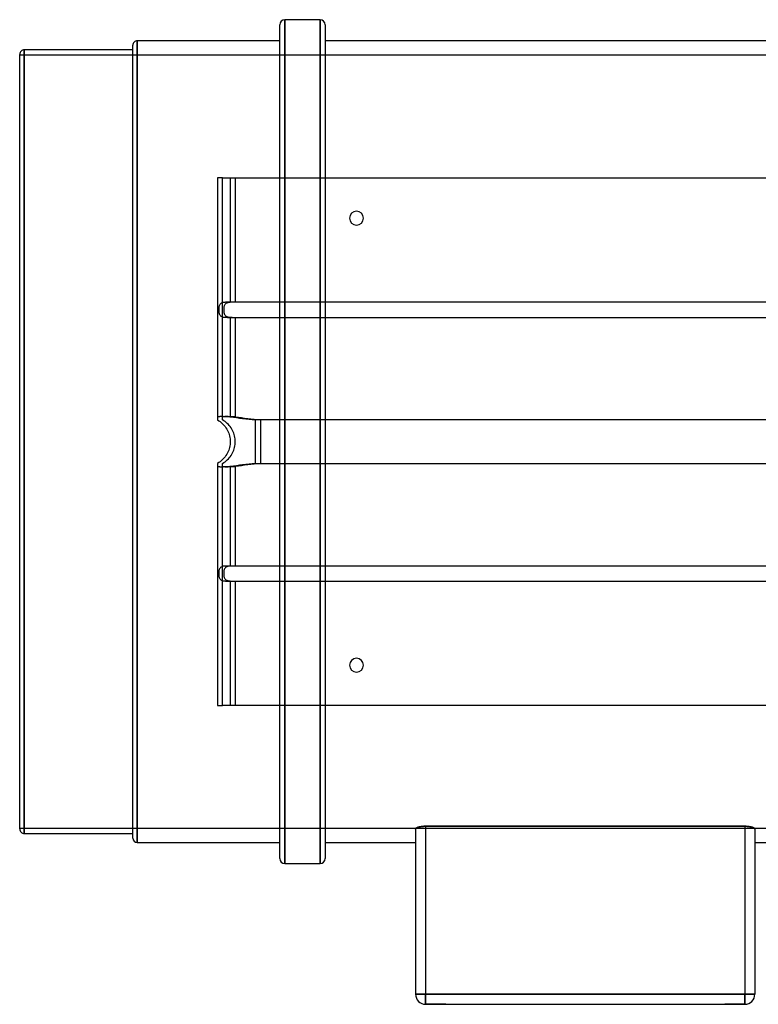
# Model space of a CAD drawing. Header units: millimetres. Extents: x -225 to 225, y -224 to 168.
# Tile 1 of 3: x -225 to 69, y -224 to 168. Entities that reach past the tile are written whole.
import ezdxf

# ---------------------------------------------------------------- set-up
doc = ezdxf.new("R2010")
doc.units = ezdxf.units.MM
doc.layers.add('HIDDEN', color=7, linetype='Continuous')
doc.layers.add('THICK', color=7, linetype='Continuous')

msp = doc.modelspace()

# ---------------------------------------------------------------- linework, layer by layer
at = {"layer": 'HIDDEN'}
for p, q in [((-119.5, 168), (-119.5, 0)), ((-105.5, 168), (-105.5, 0)), ((-178.2, 0), (-178.2, 159.6)), ((-225, 154), (225, 154)), ((-223.2, 0), (-223.2, 156)), ((-144.25, 105), (-146.25, 105)), ((-146.25, 105), (-146.25, 8.66)), ((-146.25, 105), (-146.25, 105)), ((-144.25, 8.66), (-144.25, 105)), ((-144.25, 105), (-139.25, 105)), ((-144.25, 105), (-144.25, 105)), ((-141.25, 105), (-141.25, 55.5)), ((-139.25, 105), (-139.25, 55.5)), ((-139.25, 105), (139.25, 105)), ((-144.98, 54.99), (-145.14, 54.85)), ((-144.81, 55.1), (-144.98, 54.99)), ((-144.63, 55.19), (-144.81, 55.1)), ((-144.45, 55.27), (-144.63, 55.19)), ((-144.25, 55.33), (-144.45, 55.27)), ((-144.03, 55.38), (-144.25, 55.33)), ((-143.81, 55.42), (-144.03, 55.38)), ((-143.58, 55.44), (-143.81, 55.42)), ((-143.33, 55.47), (-143.58, 55.44)), ((-143.09, 55.48), (-143.33, 55.47)), ((-142.98, 54.99), (-143.14, 54.85)), ((-142.83, 55.49), (-143.09, 55.48)), ((-142.81, 55.1), (-142.98, 54.99)), ((-142.57, 55.49), (-142.83, 55.49)), ((-142.63, 55.19), (-142.81, 55.1)), ((-142.45, 55.27), (-142.63, 55.19)), ((-142.31, 55.5), (-142.57, 55.49)), ((-142.25, 55.33), (-142.45, 55.27)), ((-142.04, 55.5), (-142.31, 55.5)), ((-142.03, 55.38), (-142.25, 55.33)), ((-141.77, 55.5), (-142.04, 55.5)), ((-141.81, 55.42), (-142.03, 55.38)), ((-141.58, 55.44), (-141.81, 55.42)), ((-141.51, 55.5), (-141.77, 55.5)), ((-141.33, 55.47), (-141.58, 55.44)), ((-141.25, 55.5), (-141.51, 55.5)), ((-141.09, 55.48), (-141.33, 55.47)), ((141.25, 55.5), (-141.25, 55.5)), ((-140.83, 55.49), (-141.09, 55.48)), ((-140.57, 55.49), (-140.83, 55.49)), ((-140.31, 55.5), (-140.57, 55.49)), ((-140.04, 55.5), (-140.31, 55.5)), ((-139.77, 55.5), (-140.04, 55.5)), ((-139.51, 55.5), (-139.77, 55.5)), ((-139.25, 55.5), (-139.51, 55.5)), ((139.25, 55.5), (-139.25, 55.5)), ((-145.82, 52.89), (-145.83, 52.63)), ((-145.83, 52.63), (-145.83, 52.37)), ((-145.83, 52.37), (-145.82, 52.11)), ((-145.8, 53.16), (-145.82, 52.89)), ((-145.82, 52.11), (-145.8, 51.85)), ((-145.77, 53.42), (-145.8, 53.16)), ((-145.8, 51.85), (-145.77, 51.59)), ((-145.72, 53.67), (-145.77, 53.42)), ((-145.77, 51.59), (-145.72, 51.34)), ((-145.66, 53.91), (-145.72, 53.67)), ((-145.72, 51.34), (-145.66, 51.1)), ((-145.59, 54.14), (-145.66, 53.91)), ((-145.66, 51.1), (-145.59, 50.87)), ((-145.5, 54.34), (-145.59, 54.14)), ((-145.4, 54.53), (-145.5, 54.34)), ((-145.28, 54.7), (-145.4, 54.53)), ((-145.14, 54.85), (-145.28, 54.7)), ((-143.82, 52.89), (-143.83, 52.63)), ((-143.83, 52.63), (-143.83, 52.37)), ((-143.83, 52.37), (-143.82, 52.11)), ((-143.8, 53.16), (-143.82, 52.89)), ((-143.82, 52.11), (-143.8, 51.85)), ((-143.77, 53.42), (-143.8, 53.16)), ((-143.8, 51.85), (-143.77, 51.59)), ((-143.72, 53.67), (-143.77, 53.42)), ((-143.77, 51.59), (-143.72, 51.34)), ((-143.66, 53.91), (-143.72, 53.67)), ((-143.72, 51.34), (-143.66, 51.1)), ((-143.59, 54.14), (-143.66, 53.91)), ((-143.66, 51.1), (-143.59, 50.87)), ((-143.5, 54.34), (-143.59, 54.14)), ((-143.4, 54.53), (-143.5, 54.34)), ((-143.28, 54.7), (-143.4, 54.53)), ((-143.14, 54.85), (-143.28, 54.7)), ((-145.59, 50.87), (-145.51, 50.67)), ((-145.51, 50.67), (-145.4, 50.48)), ((-145.4, 50.48), (-145.29, 50.31)), ((-145.29, 50.31), (-145.15, 50.16)), ((-145.15, 50.16), (-145, 50.02)), ((-145, 50.02), (-144.82, 49.9)), ((-144.82, 49.9), (-144.64, 49.81)), ((-144.64, 49.81), (-144.45, 49.73)), ((-144.45, 49.73), (-144.25, 49.67)), ((-144.25, 49.67), (-144.04, 49.62)), ((-144.04, 49.62), (-143.82, 49.59)), ((-143.82, 49.59), (-143.58, 49.56)), ((-143.59, 50.87), (-143.51, 50.67)), ((-143.58, 49.56), (-143.34, 49.54)), ((-143.51, 50.67), (-143.4, 50.48)), ((-143.4, 50.48), (-143.29, 50.31)), ((-143.34, 49.54), (-143.09, 49.52)), ((-143.29, 50.31), (-143.15, 50.16)), ((-143.15, 50.16), (-143, 50.02)), ((-143.09, 49.52), (-142.83, 49.51)), ((-143, 50.02), (-142.82, 49.9)), ((-142.83, 49.51), (-142.57, 49.51)), ((-142.82, 49.9), (-142.64, 49.81)), ((-142.64, 49.81), (-142.45, 49.73)), ((-142.57, 49.51), (-142.31, 49.5)), ((-142.45, 49.73), (-142.25, 49.67)), ((-142.31, 49.5), (-142.04, 49.5)), ((-142.25, 49.67), (-142.04, 49.62)), ((-142.04, 49.62), (-141.82, 49.59)), ((-142.04, 49.5), (-141.78, 49.5)), ((-141.82, 49.59), (-141.58, 49.56)), ((-141.78, 49.5), (-141.51, 49.5)), ((-141.58, 49.56), (-141.34, 49.54)), ((-141.51, 49.5), (-141.25, 49.5)), ((-141.34, 49.54), (-141.09, 49.52)), ((-141.25, 49.5), (141.25, 49.5)), ((-141.25, 49.5), (-141.25, 9.8)), ((-141.09, 49.52), (-140.83, 49.51)), ((-140.83, 49.51), (-140.57, 49.51)), ((-140.57, 49.51), (-140.31, 49.5)), ((-140.31, 49.5), (-140.04, 49.5)), ((-140.04, 49.5), (-139.78, 49.5)), ((-139.78, 49.5), (-139.51, 49.5)), ((-139.51, 49.5), (-139.25, 49.5)), ((-139.25, 49.5), (139.25, 49.5)), ((-139.25, 49.5), (-139.25, 9.8)), ((-146.24, 9.83), (-146.25, 9.8)), ((-146.25, 8.66), (-145.75, 8.35)), ((-146.25, 8.66), (-146.25, 8.66)), ((-146.23, 9.85), (-146.24, 9.83)), ((-146.2, 9.87), (-146.23, 9.85)), ((-146.17, 9.88), (-146.2, 9.87)), ((-146.12, 9.9), (-146.17, 9.88)), ((-146.07, 9.91), (-146.12, 9.9)), ((-146.01, 9.92), (-146.07, 9.91)), ((-145.93, 9.93), (-146.01, 9.92)), ((-145.85, 9.94), (-145.93, 9.93)), ((-145.75, 9.94), (-145.85, 9.94)), ((-145.65, 9.95), (-145.75, 9.94)), ((-145.75, 8.35), (-145.27, 8.02)), ((-145.54, 9.95), (-145.65, 9.95)), ((-145.42, 9.96), (-145.54, 9.95)), ((-145.29, 9.96), (-145.42, 9.96)), ((-145.16, 9.96), (-145.29, 9.96)), ((-145.27, 8.02), (-144.82, 7.66)), ((-145.01, 9.96), (-145.16, 9.96)), ((-144.86, 9.96), (-145.01, 9.96)), ((-144.7, 9.96), (-144.86, 9.96)), ((-144.54, 9.96), (-144.7, 9.96)), ((-144.36, 9.96), (-144.54, 9.96)), ((-144.19, 9.96), (-144.36, 9.96)), ((-144.24, 9.83), (-144.25, 9.8)), ((-143.75, 8.35), (-144.25, 8.66)), ((-144.25, 8.66), (-144.25, 8.66)), ((-144.23, 9.85), (-144.24, 9.83)), ((-144.2, 9.87), (-144.23, 9.85)), ((-144.17, 9.88), (-144.2, 9.87)), ((-144, 9.96), (-144.19, 9.96)), ((-144.12, 9.9), (-144.17, 9.88)), ((-144.07, 9.91), (-144.12, 9.9)), ((-144.01, 9.92), (-144.07, 9.91)), ((-143.93, 9.93), (-144.01, 9.92)), ((-143.81, 9.95), (-144, 9.96)), ((-143.85, 9.94), (-143.93, 9.93)), ((-143.75, 9.94), (-143.85, 9.94)), ((-143.62, 9.95), (-143.81, 9.95)), ((-143.65, 9.95), (-143.75, 9.94)), ((-143.27, 8.02), (-143.75, 8.35)), ((-143.54, 9.95), (-143.65, 9.95)), ((-143.42, 9.94), (-143.62, 9.95)), ((-143.42, 9.96), (-143.54, 9.95)), ((-143.29, 9.96), (-143.42, 9.96)), ((-143.21, 9.94), (-143.42, 9.94)), ((-143.16, 9.96), (-143.29, 9.96)), ((-142.82, 7.66), (-143.27, 8.02)), ((-143, 9.93), (-143.21, 9.94)), ((-143.01, 9.96), (-143.16, 9.96)), ((-142.86, 9.96), (-143.01, 9.96)), ((-142.79, 9.92), (-143, 9.93)), ((-142.7, 9.96), (-142.86, 9.96)), ((-142.58, 9.91), (-142.79, 9.92)), ((-142.54, 9.96), (-142.7, 9.96)), ((-142.36, 9.9), (-142.58, 9.91)), ((-142.36, 9.96), (-142.54, 9.96)), ((-142.19, 9.96), (-142.36, 9.96)), ((-142.14, 9.88), (-142.36, 9.9)), ((-142, 9.96), (-142.19, 9.96)), ((-141.92, 9.87), (-142.14, 9.88)), ((-141.81, 9.95), (-142, 9.96)), ((-141.7, 9.85), (-141.92, 9.87)), ((-141.62, 9.95), (-141.81, 9.95)), ((-141.47, 9.83), (-141.7, 9.85)), ((-141.42, 9.94), (-141.62, 9.95)), ((-141.25, 9.8), (-141.47, 9.83)), ((-141.21, 9.94), (-141.42, 9.94)), ((-139.97, 9.64), (-141.25, 9.8)), ((-141, 9.93), (-141.21, 9.94)), ((-140.79, 9.92), (-141, 9.93)), ((-140.58, 9.91), (-140.79, 9.92)), ((-140.36, 9.9), (-140.58, 9.91)), ((-140.14, 9.88), (-140.36, 9.9)), ((-139.92, 9.87), (-140.14, 9.88)), ((-138.74, 9.46), (-139.97, 9.64)), ((-139.7, 9.85), (-139.92, 9.87)), ((-139.47, 9.83), (-139.7, 9.85)), ((-139.25, 9.8), (-139.47, 9.83)), ((-137.97, 9.64), (-139.25, 9.8)), ((-137.54, 9.28), (-138.74, 9.46)), ((-136.74, 9.46), (-137.97, 9.64)), ((-136.29, 9.09), (-137.54, 9.28)), ((-135.54, 9.28), (-136.74, 9.46)), ((-135.01, 8.91), (-136.29, 9.09)), ((-134.29, 9.09), (-135.54, 9.28)), ((-133.72, 8.77), (-135.01, 8.91)), ((-133.01, 8.91), (-134.29, 9.09)), ((-132.46, 8.69), (-133.72, 8.77)), ((-131.72, 8.77), (-133.01, 8.91)), ((-131.25, 8.66), (-132.46, 8.69)), ((-130.46, 8.69), (-131.72, 8.77)), ((131.25, 8.66), (-131.25, 8.66)), ((-131.25, 8.66), (-131.25, 0)), ((-129.25, 8.66), (-130.46, 8.69)), ((129.25, 8.66), (-129.25, 8.66)), ((-129.25, 8.66), (-129.25, 0)), ((-144.82, 7.66), (-144.39, 7.28)), ((-144.39, 7.28), (-143.99, 6.88)), ((-143.99, 6.88), (-143.61, 6.46)), ((-143.61, 6.46), (-143.25, 6.01)), ((-143.25, 6.01), (-142.92, 5.53)), ((-142.92, 5.53), (-142.61, 5.03)), ((-142.39, 7.28), (-142.82, 7.66)), ((-142.61, 5.03), (-142.32, 4.51)), ((-141.99, 6.88), (-142.39, 7.28)), ((-142.32, 4.51), (-142.07, 3.97)), ((-142.07, 3.97), (-141.85, 3.42)), ((-141.61, 6.46), (-141.99, 6.88)), ((-141.25, 6.01), (-141.61, 6.46)), ((-140.92, 5.53), (-141.25, 6.01)), ((-140.61, 5.03), (-140.92, 5.53)), ((-140.32, 4.51), (-140.61, 5.03)), ((-140.07, 3.97), (-140.32, 4.51)), ((-139.85, 3.42), (-140.07, 3.97)), ((-141.85, 3.42), (-141.67, 2.86)), ((-141.67, 2.86), (-141.51, 2.29)), ((-141.51, 2.29), (-141.4, 1.71)), ((-141.4, 1.71), (-141.31, 1.14)), ((-141.31, 1.14), (-141.27, 0.56)), ((-141.27, 0.56), (-141.25, 0)), ((-139.67, 2.86), (-139.85, 3.42)), ((-139.51, 2.29), (-139.67, 2.86)), ((-139.4, 1.71), (-139.51, 2.29)), ((-139.31, 1.14), (-139.4, 1.71)), ((-139.27, 0.56), (-139.31, 1.14)), ((-139.25, 0), (-139.27, 0.56)), ((-223.2, -156), (-223.2, 0)), ((-178.2, -159.6), (-178.2, 0)), ((-141.85, -3.42), (-142.07, -3.97)), ((-141.67, -2.86), (-141.85, -3.42)), ((-141.51, -2.29), (-141.67, -2.86)), ((-141.4, -1.71), (-141.51, -2.29)), ((-141.31, -1.14), (-141.4, -1.71)), ((-141.27, -0.56), (-141.31, -1.14)), ((-141.25, 0), (-141.27, -0.56)), ((-140.07, -3.97), (-139.85, -3.42)), ((-139.85, -3.42), (-139.67, -2.86)), ((-139.67, -2.86), (-139.51, -2.29)), ((-139.51, -2.29), (-139.4, -1.71)), ((-139.4, -1.71), (-139.31, -1.14)), ((-139.31, -1.14), (-139.27, -0.56)), ((-139.27, -0.56), (-139.25, 0)), ((-131.25, 0), (-131.25, -8.66)), ((-129.25, 0), (-129.25, -8.66)), ((-119.5, 0), (-119.5, -168)), ((-105.5, 0), (-105.5, -168)), ((-144.82, -7.66), (-145.27, -8.02)), ((-144.39, -7.28), (-144.82, -7.66)), ((-143.99, -6.88), (-144.39, -7.28)), ((-143.61, -6.46), (-143.99, -6.88)), ((-143.25, -6.01), (-143.61, -6.46)), ((-143.27, -8.02), (-142.82, -7.66)), ((-142.92, -5.53), (-143.25, -6.01)), ((-142.61, -5.03), (-142.92, -5.53)), ((-142.82, -7.66), (-142.39, -7.28)), ((-142.32, -4.51), (-142.61, -5.03)), ((-142.39, -7.28), (-141.99, -6.88)), ((-142.07, -3.97), (-142.32, -4.51)), ((-141.99, -6.88), (-141.61, -6.46)), ((-141.61, -6.46), (-141.25, -6.01)), ((-141.25, -6.01), (-140.92, -5.53)), ((-140.92, -5.53), (-140.61, -5.03)), ((-140.61, -5.03), (-140.32, -4.51)), ((-140.32, -4.51), (-140.07, -3.97)), ((-145.75, -8.35), (-146.25, -8.66)), ((-146.25, -8.66), (-146.25, -105)), ((-146.25, -8.66), (-146.25, -8.66)), ((-146.25, -9.8), (-146.24, -9.83)), ((-146.24, -9.83), (-146.23, -9.85)), ((-146.23, -9.85), (-146.21, -9.87)), ((-146.21, -9.87), (-146.17, -9.88)), ((-146.17, -9.88), (-146.13, -9.9)), ((-146.13, -9.9), (-146.07, -9.91)), ((-146.07, -9.91), (-146.01, -9.92)), ((-146.01, -9.92), (-145.93, -9.93)), ((-145.93, -9.93), (-145.85, -9.94)), ((-145.85, -9.94), (-145.76, -9.94)), ((-145.76, -9.94), (-145.65, -9.95)), ((-145.27, -8.02), (-145.75, -8.35)), ((-145.65, -9.95), (-145.54, -9.95)), ((-145.54, -9.95), (-145.42, -9.96)), ((-145.42, -9.96), (-145.3, -9.96)), ((-145.3, -9.96), (-145.16, -9.96)), ((-145.16, -9.96), (-145.02, -9.96)), ((-145.02, -9.96), (-144.87, -9.96)), ((-144.87, -9.96), (-144.71, -9.96)), ((-144.71, -9.96), (-144.54, -9.96)), ((-144.54, -9.96), (-144.37, -9.96)), ((-144.37, -9.96), (-144.19, -9.96)), ((-144.25, -8.66), (-143.75, -8.35)), ((-144.25, -105), (-144.25, -8.66)), ((-144.25, -8.66), (-144.25, -8.66)), ((-144.25, -9.8), (-144.24, -9.83)), ((-144.24, -9.83), (-144.23, -9.85)), ((-144.23, -9.85), (-144.21, -9.87)), ((-144.21, -9.87), (-144.17, -9.88)), ((-144.19, -9.96), (-144.01, -9.96)), ((-144.17, -9.88), (-144.13, -9.9)), ((-144.13, -9.9), (-144.07, -9.91)), ((-144.07, -9.91), (-144.01, -9.92)), ((-144.01, -9.92), (-143.93, -9.93)), ((-144.01, -9.96), (-143.82, -9.95)), ((-143.93, -9.93), (-143.85, -9.94)), ((-143.85, -9.94), (-143.76, -9.94)), ((-143.82, -9.95), (-143.62, -9.95)), ((-143.76, -9.94), (-143.65, -9.95)), ((-143.75, -8.35), (-143.27, -8.02)), ((-143.65, -9.95), (-143.54, -9.95)), ((-143.62, -9.95), (-143.42, -9.94)), ((-143.54, -9.95), (-143.42, -9.96)), ((-143.42, -9.94), (-143.22, -9.94)), ((-143.42, -9.96), (-143.3, -9.96)), ((-143.3, -9.96), (-143.16, -9.96)), ((-143.22, -9.94), (-143.01, -9.93)), ((-143.16, -9.96), (-143.02, -9.96)), ((-143.02, -9.96), (-142.87, -9.96)), ((-143.01, -9.93), (-142.79, -9.92)), ((-142.87, -9.96), (-142.71, -9.96)), ((-142.79, -9.92), (-142.58, -9.91)), ((-142.71, -9.96), (-142.54, -9.96)), ((-142.58, -9.91), (-142.36, -9.9)), ((-142.54, -9.96), (-142.37, -9.96)), ((-142.37, -9.96), (-142.19, -9.96)), ((-142.36, -9.9), (-142.14, -9.88)), ((-142.19, -9.96), (-142.01, -9.96)), ((-142.14, -9.88), (-141.92, -9.87)), ((-142.01, -9.96), (-141.82, -9.95)), ((-141.92, -9.87), (-141.7, -9.85)), ((-141.82, -9.95), (-141.62, -9.95)), ((-141.7, -9.85), (-141.47, -9.83)), ((-141.62, -9.95), (-141.42, -9.94)), ((-141.47, -9.83), (-141.25, -9.8)), ((-141.42, -9.94), (-141.22, -9.94)), ((-141.25, -9.8), (-139.97, -9.64)), ((-141.25, -9.8), (-141.25, -49.5)), ((-141.22, -9.94), (-141.01, -9.93)), ((-141.01, -9.93), (-140.79, -9.92)), ((-140.79, -9.92), (-140.58, -9.91)), ((-140.58, -9.91), (-140.36, -9.9)), ((-140.36, -9.9), (-140.14, -9.88)), ((-140.14, -9.88), (-139.92, -9.87)), ((-139.97, -9.64), (-138.74, -9.46)), ((-139.92, -9.87), (-139.7, -9.85)), ((-139.7, -9.85), (-139.47, -9.83)), ((-139.47, -9.83), (-139.25, -9.8)), ((-139.25, -9.8), (-137.97, -9.64)), ((-139.25, -9.8), (-139.25, -49.5)), ((-138.74, -9.46), (-137.54, -9.28)), ((-137.97, -9.64), (-136.74, -9.46)), ((-137.54, -9.28), (-136.29, -9.09)), ((-136.74, -9.46), (-135.54, -9.28)), ((-136.29, -9.09), (-135.01, -8.91)), ((-135.54, -9.28), (-134.29, -9.09)), ((-135.01, -8.91), (-133.72, -8.77)), ((-134.29, -9.09), (-133.01, -8.91)), ((-133.72, -8.77), (-132.46, -8.69)), ((-133.01, -8.91), (-131.72, -8.77)), ((-132.46, -8.69), (-131.25, -8.66)), ((-131.72, -8.77), (-130.46, -8.69)), ((-131.25, -8.66), (131.25, -8.66)), ((-130.46, -8.69), (-129.25, -8.66)), ((-129.25, -8.66), (129.25, -8.66)), ((-145.59, -50.86), (-145.66, -51.09)), ((-145.5, -50.66), (-145.59, -50.86)), ((-145.4, -50.47), (-145.5, -50.66)), ((-145.28, -50.3), (-145.4, -50.47)), ((-145.14, -50.15), (-145.28, -50.3)), ((-144.98, -50.01), (-145.14, -50.15)), ((-144.81, -49.9), (-144.98, -50.01)), ((-144.63, -49.81), (-144.81, -49.9)), ((-144.45, -49.73), (-144.63, -49.81)), ((-144.25, -49.67), (-144.45, -49.73)), ((-144.03, -49.62), (-144.25, -49.67)), ((-143.81, -49.58), (-144.03, -49.62)), ((-143.58, -49.56), (-143.81, -49.58)), ((-143.59, -50.86), (-143.66, -51.09)), ((-143.5, -50.66), (-143.59, -50.86)), ((-143.33, -49.53), (-143.58, -49.56)), ((-143.4, -50.47), (-143.5, -50.66)), ((-143.28, -50.3), (-143.4, -50.47)), ((-143.09, -49.52), (-143.33, -49.53)), ((-143.14, -50.15), (-143.28, -50.3)), ((-142.98, -50.01), (-143.14, -50.15)), ((-142.83, -49.51), (-143.09, -49.52)), ((-142.81, -49.9), (-142.98, -50.01)), ((-142.57, -49.51), (-142.83, -49.51)), ((-142.63, -49.81), (-142.81, -49.9)), ((-142.45, -49.73), (-142.63, -49.81)), ((-142.31, -49.5), (-142.57, -49.51)), ((-142.25, -49.67), (-142.45, -49.73)), ((-142.04, -49.5), (-142.31, -49.5)), ((-142.03, -49.62), (-142.25, -49.67)), ((-141.77, -49.5), (-142.04, -49.5)), ((-141.81, -49.58), (-142.03, -49.62)), ((-141.58, -49.56), (-141.81, -49.58)), ((-141.51, -49.5), (-141.77, -49.5)), ((-141.33, -49.53), (-141.58, -49.56)), ((-141.25, -49.5), (-141.51, -49.5)), ((-141.09, -49.52), (-141.33, -49.53)), ((141.25, -49.5), (-141.25, -49.5)), ((-140.83, -49.51), (-141.09, -49.52)), ((-140.57, -49.51), (-140.83, -49.51)), ((-140.31, -49.5), (-140.57, -49.51)), ((-140.04, -49.5), (-140.31, -49.5)), ((-139.77, -49.5), (-140.04, -49.5)), ((-139.51, -49.5), (-139.77, -49.5)), ((-139.25, -49.5), (-139.51, -49.5)), ((139.25, -49.5), (-139.25, -49.5)), ((-145.82, -52.11), (-145.83, -52.37)), ((-145.83, -52.37), (-145.83, -52.63)), ((-145.83, -52.63), (-145.82, -52.89)), ((-145.8, -51.84), (-145.82, -52.11)), ((-145.82, -52.89), (-145.8, -53.16)), ((-145.77, -51.58), (-145.8, -51.84)), ((-145.8, -53.16), (-145.77, -53.42)), ((-145.72, -51.33), (-145.77, -51.58)), ((-145.77, -53.42), (-145.72, -53.67)), ((-145.66, -51.09), (-145.72, -51.33)), ((-145.72, -53.67), (-145.66, -53.91)), ((-145.66, -53.91), (-145.59, -54.14)), ((-145.59, -54.14), (-145.5, -54.34)), ((-145.5, -54.34), (-145.4, -54.53)), ((-145.4, -54.53), (-145.28, -54.7)), ((-145.28, -54.7), (-145.14, -54.85)), ((-145.14, -54.85), (-144.98, -54.99)), ((-143.82, -52.11), (-143.83, -52.37)), ((-143.83, -52.37), (-143.83, -52.63)), ((-143.83, -52.63), (-143.82, -52.89)), ((-143.8, -51.84), (-143.82, -52.11)), ((-143.82, -52.89), (-143.8, -53.16)), ((-143.77, -51.58), (-143.8, -51.84)), ((-143.8, -53.16), (-143.77, -53.42)), ((-143.72, -51.33), (-143.77, -51.58)), ((-143.77, -53.42), (-143.72, -53.67)), ((-143.66, -51.09), (-143.72, -51.33)), ((-143.72, -53.67), (-143.66, -53.91)), ((-143.66, -53.91), (-143.59, -54.14)), ((-143.59, -54.14), (-143.5, -54.34)), ((-143.5, -54.34), (-143.4, -54.53)), ((-143.4, -54.53), (-143.28, -54.7)), ((-143.28, -54.7), (-143.14, -54.85)), ((-143.14, -54.85), (-142.98, -54.99)), ((-144.98, -54.99), (-144.81, -55.1)), ((-144.81, -55.1), (-144.63, -55.19)), ((-144.63, -55.19), (-144.45, -55.27)), ((-144.45, -55.27), (-144.25, -55.33)), ((-144.25, -55.33), (-144.03, -55.38)), ((-144.03, -55.38), (-143.81, -55.42)), ((-143.81, -55.42), (-143.58, -55.44)), ((-143.58, -55.44), (-143.33, -55.47)), ((-143.33, -55.47), (-143.09, -55.48)), ((-143.09, -55.48), (-142.83, -55.49)), ((-142.98, -54.99), (-142.81, -55.1)), ((-142.83, -55.49), (-142.57, -55.49)), ((-142.81, -55.1), (-142.63, -55.19)), ((-142.63, -55.19), (-142.45, -55.27)), ((-142.57, -55.49), (-142.31, -55.5)), ((-142.45, -55.27), (-142.25, -55.33)), ((-142.31, -55.5), (-142.04, -55.5)), ((-142.25, -55.33), (-142.03, -55.38)), ((-142.04, -55.5), (-141.77, -55.5)), ((-142.03, -55.38), (-141.81, -55.42)), ((-141.81, -55.42), (-141.58, -55.44)), ((-141.77, -55.5), (-141.51, -55.5)), ((-141.58, -55.44), (-141.33, -55.47)), ((-141.51, -55.5), (-141.25, -55.5)), ((-141.33, -55.47), (-141.09, -55.48)), ((-141.25, -55.5), (141.25, -55.5)), ((-141.25, -55.5), (-141.25, -105)), ((-141.09, -55.48), (-140.83, -55.49)), ((-140.83, -55.49), (-140.57, -55.49)), ((-140.57, -55.49), (-140.31, -55.5)), ((-140.31, -55.5), (-140.04, -55.5)), ((-140.04, -55.5), (-139.77, -55.5)), ((-139.77, -55.5), (-139.51, -55.5)), ((-139.51, -55.5), (-139.25, -55.5)), ((-139.25, -55.5), (-139.25, -105)), ((-139.25, -55.5), (139.25, -55.5)), ((-146.25, -105), (-144.25, -105)), ((-146.25, -105), (-146.25, -105)), ((-144.25, -105), (-144.25, -105)), ((-139.25, -105), (-144.25, -105)), ((139.25, -105), (-139.25, -105)), ((225, -154), (-225, -154)), ((-67.49, -154.18), (-67.5, -154.24)), ((-67.47, -154.12), (-67.49, -154.18)), ((-67.44, -154.06), (-67.47, -154.12)), ((-67.4, -154), (-67.44, -154.06)), ((-67.34, -153.94), (-67.4, -154)), ((-67.27, -153.88), (-67.34, -153.94)), ((-67.18, -153.82), (-67.27, -153.88)), ((-67.08, -153.76), (-67.18, -153.82)), ((-66.97, -153.7), (-67.08, -153.76)), ((-66.85, -153.65), (-66.97, -153.7)), ((-66.72, -153.59), (-66.85, -153.65)), ((-66.58, -153.54), (-66.72, -153.59)), ((-66.43, -153.49), (-66.58, -153.54)), ((-66.27, -153.45), (-66.43, -153.49)), ((-66.1, -153.4), (-66.27, -153.45)), ((-65.92, -153.36), (-66.1, -153.4)), ((-65.73, -153.32), (-65.92, -153.36)), ((-65.53, -153.29), (-65.73, -153.32)), ((-65.32, -153.25), (-65.53, -153.29)), ((-65.11, -153.22), (-65.32, -153.25)), ((-64.89, -153.2), (-65.11, -153.22)), ((-64.66, -153.18), (-64.89, -153.2)), ((-64.43, -153.16), (-64.66, -153.18)), ((-64.2, -153.14), (-64.43, -153.16)), ((-63.96, -153.13), (-64.2, -153.14)), ((-63.73, -153.13), (-63.96, -153.13)), ((-63.5, -153.12), (-63.73, -153.13)), ((63.5, -153.12), (-63.5, -153.12)), ((-63.5, -153.12), (-63.5, -220)), ((63.76, -153.13), (63.5, -153.12)), ((63.5, -153.12), (63.5, -220)), ((64.02, -153.13), (63.76, -153.13)), ((64.28, -153.15), (64.02, -153.13)), ((64.54, -153.17), (64.28, -153.15)), ((64.8, -153.19), (64.54, -153.17)), ((65.05, -153.22), (64.8, -153.19)), ((65.3, -153.25), (65.05, -153.22)), ((65.53, -153.29), (65.3, -153.25)), ((65.76, -153.33), (65.53, -153.29)), ((65.97, -153.37), (65.76, -153.33)), ((66.17, -153.42), (65.97, -153.37)), ((66.35, -153.47), (66.17, -153.42)), ((66.52, -153.52), (66.35, -153.47)), ((66.69, -153.58), (66.52, -153.52)), ((66.84, -153.64), (66.69, -153.58)), ((66.97, -153.7), (66.84, -153.64)), ((67.1, -153.77), (66.97, -153.7)), ((67.2, -153.83), (67.1, -153.77)), ((67.3, -153.9), (67.2, -153.83)), ((67.37, -153.97), (67.3, -153.9)), ((67.43, -154.04), (67.37, -153.97)), ((67.47, -154.11), (67.43, -154.04)), ((67.49, -154.18), (67.47, -154.11)), ((67.5, -154.24), (67.49, -154.18)), ((-67.5, -220), (-67.5, -220)), ((-67.5, -220), (-63.5, -220)), ((-63.5, -224), (-63.5, -220)), ((63.5, -220), (-63.5, -220)), ((63.5, -220), (67.5, -220)), ((63.5, -220), (63.5, -224)), ((67.5, -220), (67.5, -220)), ((-63.5, -224), (-63.5, -223.9)), ((-63.5, -224), (-63.5, -223.9)), ((-55.5, -223.9), (-63.5, -223.9)), ((-63.5, -224), (-63.5, -224)), ((-63.5, -224), (-63.5, -224)), ((-63.5, -224), (-63.5, -224)), ((-55.5, -223.9), (-55.5, -224)), ((-55.5, -223.9), (-55.5, -224)), ((55.5, -224), (55.5, -223.9)), ((55.5, -224), (55.5, -223.9)), ((63.5, -223.9), (55.5, -223.9)), ((63.5, -223.9), (63.5, -224)), ((63.5, -223.9), (63.5, -224)), ((63.5, -224), (63.5, -224)), ((63.5, -224), (63.5, -224)), ((63.5, -224), (63.5, -224))]:
    msp.add_line(p, q, dxfattribs=at)
for centre, start, end in [((-91, 89), 0, 180), ((-91, 89), 180, 0), ((-91, -89), 0, 180), ((-91, -89), 180, 0)]:
    msp.add_arc(centre, 2.75, start, end, dxfattribs=at)
at = {"layer": 'THICK'}
for p, q in [((-121.5, -166), (-121.5, 166)), ((-105.5, 168), (-119.5, 168)), ((-119.5, -168), (-119.5, 168)), ((-105.5, -168), (-105.5, 168)), ((-103.5, 166), (-103.5, -166)), ((-180, -157.8), (-180, 157.8)), ((-121.5, 159.6), (-178.2, 159.6)), ((-178.2, 159.6), (-178.2, -159.6)), ((103.5, 159.6), (-103.5, 159.6)), ((-225, -154.2), (-225, 154.2)), ((-180, 156), (-223.2, 156)), ((-223.2, 156), (-223.2, -156)), ((-223.2, -156), (-180, -156)), ((-67.5, -154.24), (-67.49, -154.18)), ((-67.5, -154.24), (-67.5, -220)), ((-67.49, -154.18), (-67.47, -154.11)), ((-67.47, -154.11), (-67.43, -154.04)), ((-67.43, -154.04), (-67.37, -153.97)), ((-67.37, -153.97), (-67.3, -153.9)), ((-67.3, -153.9), (-67.2, -153.83)), ((-67.2, -153.83), (-67.1, -153.77)), ((-67.1, -153.77), (-66.97, -153.7)), ((-66.97, -153.7), (-66.84, -153.64)), ((-66.84, -153.64), (-66.68, -153.58)), ((-66.68, -153.58), (-66.52, -153.52)), ((-66.52, -153.52), (-66.35, -153.47)), ((-66.35, -153.47), (-66.17, -153.42)), ((-66.17, -153.42), (-65.97, -153.37)), ((-65.97, -153.37), (-65.76, -153.33)), ((-65.76, -153.33), (-65.53, -153.29)), ((-65.53, -153.29), (-65.3, -153.25)), ((-65.3, -153.25), (-65.05, -153.22)), ((-65.05, -153.22), (-64.8, -153.19)), ((-64.8, -153.19), (-64.54, -153.17)), ((-64.54, -153.17), (-64.28, -153.15)), ((-64.28, -153.15), (-64.02, -153.13)), ((-64.02, -153.13), (-63.76, -153.13)), ((-63.76, -153.13), (-63.5, -153.12)), ((-63.5, -153.12), (63.5, -153.12)), ((-63.5, -153.12), (-63.5, -220)), ((63.5, -153.12), (63.5, -220)), ((63.5, -153.12), (63.73, -153.13)), ((63.73, -153.13), (63.96, -153.13)), ((63.96, -153.13), (64.19, -153.14)), ((64.19, -153.14), (64.43, -153.16)), ((64.43, -153.16), (64.66, -153.18)), ((64.66, -153.18), (64.89, -153.2)), ((64.89, -153.2), (65.11, -153.22)), ((65.11, -153.22), (65.32, -153.25)), ((65.32, -153.25), (65.53, -153.29)), ((65.53, -153.29), (65.73, -153.32)), ((65.73, -153.32), (65.92, -153.36)), ((65.92, -153.36), (66.1, -153.4)), ((66.1, -153.4), (66.27, -153.45)), ((66.27, -153.45), (66.43, -153.49)), ((66.43, -153.49), (66.58, -153.54)), ((66.58, -153.54), (66.72, -153.59)), ((66.72, -153.59), (66.85, -153.65)), ((66.85, -153.65), (66.97, -153.7)), ((66.97, -153.7), (67.08, -153.76)), ((67.08, -153.76), (67.18, -153.82)), ((67.18, -153.82), (67.27, -153.88)), ((67.27, -153.88), (67.34, -153.94)), ((67.34, -153.94), (67.4, -154)), ((67.4, -154), (67.44, -154.06)), ((67.44, -154.06), (67.47, -154.12)), ((67.47, -154.12), (67.49, -154.18)), ((67.49, -154.18), (67.5, -154.24)), ((67.5, -154.24), (67.5, -220)), ((-178.2, -159.6), (-121.5, -159.6)), ((-103.5, -159.6), (-67.5, -159.6)), ((67.5, -159.6), (103.5, -159.6)), ((-119.5, -168), (-105.5, -168)), ((-63.5, -220), (-67.5, -220)), ((-63.5, -220), (63.5, -220)), ((-63.5, -220), (-63.5, -224)), ((67.5, -220), (63.5, -220)), ((63.5, -224), (63.5, -220)), ((-63.5, -224), (-59.5, -224)), ((-59.5, -224), (59.5, -224)), ((59.5, -224), (63.5, -224))]:
    msp.add_line(p, q, dxfattribs=at)
for centre, radius, start, end in [((-119.5, 166), 2, 90, 180), ((-105.5, 166), 2, 0, 90), ((-178.2, 157.8), 1.8, 89.9999, 179.9999), ((-223.2, 154.2), 1.8, 89.9999, 180.0001), ((-223.2, -154.2), 1.8, 179.9999, 270.0001), ((-178.2, -157.8), 1.8, 180.0001, 270.0001), ((-119.5, -166), 2, 180, 270), ((-105.5, -166), 2, 270, 0), ((-63.5, -220), 4, 180, 270), ((63.5, -220), 4, 270, 0)]:
    msp.add_arc(centre, radius, start, end, dxfattribs=at)

doc.saveas('drawing.dxf')
